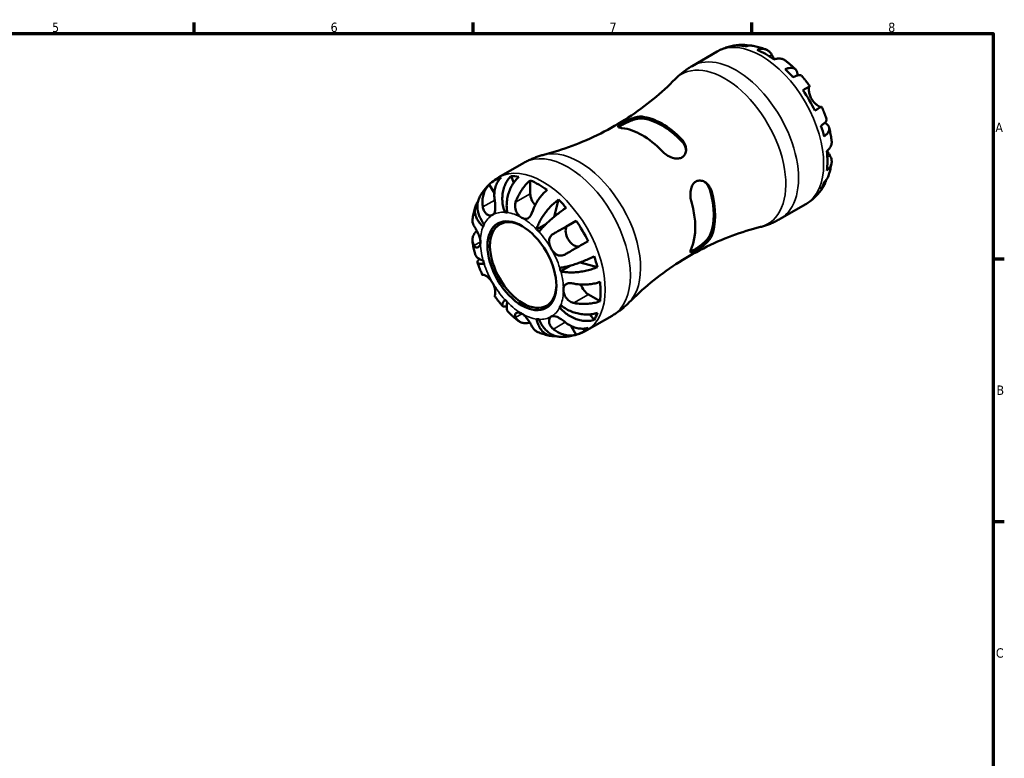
# Model space of a CAD drawing. Header units: millimetres. Extents: x -68 to 666, y 0 to 420.
# Tile 5 of 5: x 325 to 587, y 217 to 414. Entities that reach past the tile are written whole.
import ezdxf

# ---------------------------------------------------------------- set-up
doc = ezdxf.new("R2010")
doc.units = ezdxf.units.MM
for name, color, linetype, lineweight in [('Border (ISO)', 7, 'Continuous', 70), ('Visible (ISO)', 7, 'Continuous', 50), ('Visible Narrow (ISO)', 7, 'Continuous', 35)]:
    doc.layers.add(name, color=color, linetype=linetype, lineweight=lineweight)
doc.styles.add('Note Text (ISO)', font='tahoma.ttf')

# ---------------------------------------------------------------- blocks, each defined once
blk = doc.blocks.new('Borders Default Border')
at = {"layer": 'Border (ISO)'}
for p, q in [((371.25, 410), (371.25, 412.9)), ((445.5, 410), (445.5, 412.9)), ((519.75, 410), (519.75, 412.9)), ((584, 350), (586.9, 350)), ((584, 280), (586.9, 280))]:
    blk.add_line(p, q, dxfattribs=at)
at = {"layer": 'Border (ISO)', "flags": 128}
blk.add_lwpolyline([(10, 10), (10, 410), (584, 410), (584, 10), (10, 10)], dxfattribs=at)
at = {"layer": 'Border (ISO)', "color": 232, "true_color": 0xca0064, "char_height": 2.5, "attachment_point": 7, "style": 'Note Text (ISO)'}
for s, insert in [('5', (333.39, 410.35)), ('6', (407.58, 410.35)), ('7', (481.85, 410.4)), ('8', (556.06, 410.34)), ('A', (584.59, 383.75)), ('B', (584.89, 313.75)), ('C', (584.73, 243.71))]:
    blk.add_mtext(s, dxfattribs=dict(at, insert=insert))

msp = doc.modelspace()

# ---------------------------------------------------------------- linework, layer by layer
at = {"layer": 'Visible (ISO)'}
for p, q in [((503.836, 401.344), (510.527, 405.197)), ((452.367, 371.705), (459.058, 375.558)), ((451.181, 367.496), (449.842, 369.814)), ((456.34, 370.262), (455.649, 372.017)), ((460.754, 367.331), (460.754, 370.889)), ((467.078, 361.178), (468.252, 365.747)), ((527.291, 360.615), (533.981, 364.468)), ((453.974, 362.395), (454.557, 362.731)), ((462.425, 357.84), (465.024, 359.337)), ((470.793, 358.875), (472.97, 360.138)), ((478.621, 347.786), (474.052, 349.051)), ((468.864, 346.689), (471.514, 348.215)), ((479.334, 338.706), (476.257, 340.479)), ((468.593, 337.073), (469.178, 337.41)), ((475.822, 330.976), (482.513, 334.829)), ((477.767, 333.707), (476.586, 335.192)), ((472.97, 329.756), (471.619, 332.095))]:
    msp.add_line(p, q, dxfattribs=at)
for centre, major_axis, start_param, end_param in [((523.368, 385.474), (-11.648, 20.227), 5.8247609, 5.9600789), ((523.368, 385.474), (-11.648, 20.227), 5.3643515, 5.6350902), ((523.368, 385.474), (-11.648, 20.227), 5.0393628, 5.1746808), ((523.368, 385.474), (-11.648, 20.227), 4.5789534, 4.849692), ((495.826, 369.613), (9.996, -17.359), 1.9743685, 2.7418879), ((495.826, 369.613), (-9.712, 16.865), 5.104116, 5.8953257), ((523.368, 385.474), (-11.648, 20.227), 4.2539646, 4.3892826), ((490.523, 366.559), (-9.996, 17.359), 5.1159611, 5.8834806), ((523.368, 385.474), (-11.648, 20.227), 3.7935552, 4.0642939), ((462.981, 350.699), (-11.648, 20.227), 6.1497497, 6.4204884), ((462.981, 350.699), (-11.648, 20.227), 5.8247609, 5.9600789), ((462.981, 350.699), (11.648, -20.227), 2.2227589, 2.4934975), ((523.368, 385.474), (11.648, -20.227), 0.3269738, 0.4622918), ((462.981, 366.049), (-1.572, 2.73), 0.7873319, 1.9174887), ((495.826, 369.613), (9.712, -16.865), 0.3917271, 1.1829367), ((495.826, 369.613), (9.996, -17.359), 0.4035721, 1.1710916), ((462.981, 350.699), (11.648, -20.227), 1.8977701, 2.0330881), ((490.523, 366.559), (-9.996, 17.359), 3.5451648, 4.3126843), ((458.526, 348.134), (-7.797, 13.54), 5.8604145, 5.9244254), ((458.859, 348.325), (6.238, -10.832), 2.3728165, 7.0519615), ((462.981, 350.699), (11.648, -20.227), 1.4373607, 1.7080994), ((458.526, 348.134), (-7.797, 13.54), 0.3626273, 0.4266383), ((458.526, 348.134), (7.797, -13.54), 1.9334237, 1.9974346), ((472.368, 356.147), (1.572, -2.73), 3.1435264, 6.218993), ((458.526, 348.134), (-7.797, 13.54), 1.1480255, 1.2120364), ((462.981, 350.699), (11.648, -20.227), 1.1123719, 1.24769), ((458.526, 348.134), (7.797, -13.54), 1.1480255, 1.2120364), ((462.981, 350.699), (11.648, -20.227), 0.6519625, 0.9227012), ((476.257, 343.054), (-1.572, 2.73), 1.2206938, 2.3581282), ((458.526, 348.134), (-7.797, 13.54), 1.9334237, 1.9974346), ((458.526, 348.134), (7.797, -13.54), 0.3626273, 0.4266383), ((458.526, 348.134), (7.797, -13.54), 5.8604145, 5.9244254), ((462.981, 350.699), (11.648, -20.227), 0.3269738, 0.4622918), ((462.981, 350.699), (11.648, -20.227), 6.1497497, 6.4204884)]:
    msp.add_ellipse(centre, major_axis=major_axis, ratio=0.5780931, start_param=start_param, end_param=end_param, dxfattribs=at)
msp.add_ellipse((458.526, 348.134), major_axis=(6.472, -11.24), ratio=0.5780931, dxfattribs=at)
for points, knots in [([(510.527, 405.197), (510.952, 405.442), (511.391, 405.663), (512.288, 406.053), (512.745, 406.222), (513.67, 406.508), (514.138, 406.626), (515.075, 406.809), (515.544, 406.875), (516.477, 406.961), (516.942, 406.98), (517.401, 406.978)], [5.49972085, 5.49972085, 5.49972085, 5.49972085, 5.56468082, 5.56468082, 5.62964079, 5.62964079, 5.69460075, 5.69460075, 5.75956072, 5.75956072, 5.82452068, 5.82452068, 5.82452068, 5.82452068]), ([(516.035, 406.792), (516.43, 406.903), (516.834, 406.962), (517.592, 406.988), (518.015, 406.955), (518.576, 406.835), (518.72, 406.797), (518.861, 406.754)], [0.1494024, 0.1494024, 0.1494024, 0.1494024, 0.29124982, 0.29124982, 0.43706507, 0.43706507, 0.48741206, 0.48741206, 0.48741206, 0.48741206]), ([(520.101, 406.723), (519.794, 406.779), (519.483, 406.797), (518.849, 406.767), (518.473, 406.705), (518.097, 406.592)], [4.26896333, 4.26896333, 4.26896333, 4.26896333, 4.39078357, 4.39078357, 4.53263099, 4.53263099, 4.53263099, 4.53263099]), ([(520.101, 406.724), (520.346, 406.679), (520.589, 406.629), (521.07, 406.519), (521.308, 406.459), (521.78, 406.33), (522.014, 406.26), (522.477, 406.113), (522.706, 406.035), (523.161, 405.87), (523.386, 405.783), (523.609, 405.693)], [5.95483615, 5.95483615, 5.95483615, 5.95483615, 5.99130939, 5.99130939, 6.02778262, 6.02778262, 6.06425586, 6.06425586, 6.10072909, 6.10072909, 6.13720233, 6.13720233, 6.13720233, 6.13720233]), ([(521.141, 405.664), (521.495, 405.784), (521.842, 405.856), (522.466, 405.916), (522.8, 405.904), (523.422, 405.779), (523.711, 405.665), (524.198, 405.379), (524.441, 405.18), (524.8, 404.761), (524.934, 404.562), (525.045, 404.354)], [0.14941001, 0.14941001, 0.14941001, 0.14941001, 0.29044502, 0.29044502, 0.43634177, 0.43634177, 0.58223851, 0.58223851, 0.72934673, 0.72934673, 0.83526259, 0.83526259, 0.83526259, 0.83526259]), ([(525.045, 404.354), (525.089, 404.273), (525.137, 404.185), (525.262, 403.958), (525.343, 403.812), (525.525, 403.496), (525.626, 403.326), (525.735, 403.148), (525.736, 403.146), (525.738, 403.144)], [-0.50816407, -0.50816407, -0.50816407, -0.50816407, -0.46460526, -0.46460526, -0.40154747, -0.40154747, -0.3356183, -0.3356183, -0.33490005, -0.33490005, -0.33490005, -0.33490005]), ([(499.333, 397.856), (499.592, 398.12), (499.86, 398.38), (500.414, 398.887), (500.699, 399.136), (501.287, 399.619), (501.589, 399.853), (502.208, 400.308), (502.525, 400.527), (503.171, 400.949), (503.501, 401.151), (503.836, 401.344)], [5.33930696, 5.33930696, 5.33930696, 5.33930696, 5.37138974, 5.37138974, 5.40347252, 5.40347252, 5.4355553, 5.4355553, 5.46763807, 5.46763807, 5.49972085, 5.49972085, 5.49972085, 5.49972085]), ([(528.661, 402.789), (528.578, 402.851), (528.493, 402.908), (528.166, 403.1), (527.877, 403.214), (527.255, 403.339), (526.921, 403.35), (526.297, 403.291), (525.95, 403.218), (525.595, 403.099)], [4.09438009, 4.09438009, 4.09438009, 4.09438009, 4.14542528, 4.14542528, 4.29132202, 4.29132202, 4.43721877, 4.43721877, 4.57825378, 4.57825378, 4.57825378, 4.57825378]), ([(528.661, 402.789), (528.853, 402.645), (529.042, 402.498), (529.418, 402.199), (529.604, 402.047), (529.972, 401.737), (530.154, 401.58), (530.515, 401.261), (530.693, 401.098), (531.047, 400.769), (531.221, 400.602), (531.394, 400.433)], [0.15181689, 0.15181689, 0.15181689, 0.15181689, 0.18846211, 0.18846211, 0.22510733, 0.22510733, 0.26175256, 0.26175256, 0.29839778, 0.29839778, 0.335043, 0.335043, 0.335043, 0.335043]), ([(528.639, 400.522), (528.977, 400.656), (529.299, 400.75), (529.86, 400.857), (530.15, 400.878), (530.668, 400.83), (530.897, 400.761), (531.261, 400.566), (531.43, 400.422), (531.69, 400.053), (531.782, 399.827), (531.882, 399.374), (531.904, 399.111), (531.892, 398.821)], [0.1494024, 0.1494024, 0.1494024, 0.1494024, 0.29124982, 0.29124982, 0.43706507, 0.43706507, 0.58288032, 0.58288032, 0.7290354, 0.7290354, 0.87519047, 0.87519047, 1.01101923, 1.01101923, 1.01101923, 1.01101923]), ([(532.964, 398.778), (532.911, 398.837), (532.837, 398.878), (532.63, 398.933), (532.464, 398.936), (532.053, 398.871), (531.808, 398.802), (531.313, 398.624), (531.02, 398.501), (530.7, 398.347)], [3.99241345, 3.99241345, 3.99241345, 3.99241345, 4.09915264, 4.09915264, 4.2449679, 4.2449679, 4.39078315, 4.39078315, 4.53263056, 4.53263056, 4.53263056, 4.53263056]), ([(532.964, 398.778), (533.122, 398.6), (533.278, 398.419), (533.586, 398.054), (533.738, 397.869), (534.038, 397.497), (534.186, 397.309), (534.479, 396.929), (534.624, 396.737), (534.909, 396.351), (535.049, 396.156), (535.188, 395.96)], [0.44977219, 0.44977219, 0.44977219, 0.44977219, 0.48560592, 0.48560592, 0.52143965, 0.52143965, 0.55727339, 0.55727339, 0.59310712, 0.59310712, 0.62894085, 0.62894085, 0.62894085, 0.62894085]), ([(499.333, 397.856), (497.549, 396.035), (495.595, 394.237), (491.397, 390.786), (489.152, 389.135), (484.453, 386.07), (481.998, 384.656), (476.988, 382.13), (474.433, 381.017), (469.342, 379.118), (466.806, 378.332), (464.335, 377.702)], [5.33930696, 5.33930696, 5.33930696, 5.33930696, 5.40347252, 5.40347252, 5.46763807, 5.46763807, 5.53180363, 5.53180363, 5.59596919, 5.59596919, 5.66013474, 5.66013474, 5.66013474, 5.66013474]), ([(533.357, 394.912), (533.66, 395.087), (533.929, 395.241), (534.369, 395.494), (534.579, 395.614), (534.905, 395.801), (535.023, 395.868), (535.163, 395.947), (535.199, 395.967), (535.175, 395.951), (535.14, 395.93), (535.085, 395.898)], [0.14941001, 0.14941001, 0.14941001, 0.14941001, 0.29044502, 0.29044502, 0.43634177, 0.43634177, 0.58223851, 0.58223851, 0.72934673, 0.72934673, 0.83526259, 0.83526259, 0.83526259, 0.83526259]), ([(535.085, 395.898), (535.065, 395.886), (535.046, 395.867), (535, 395.796), (534.975, 395.731), (534.935, 395.559), (534.921, 395.451), (534.904, 395.146), (534.909, 394.934), (534.969, 394.389), (535.036, 394.046), (535.263, 393.315), (535.427, 392.933), (535.635, 392.573)], [-0.50766593, -0.50766593, -0.50766593, -0.50766593, -0.46718991, -0.46718991, -0.40200215, -0.40200215, -0.33506637, -0.33506637, -0.24300458, -0.24300458, -0.12488859, -0.12488859, 0, 0, 0, 0]), ([(535.635, 392.573), (535.745, 392.382), (535.867, 392.198), (536.136, 391.84), (536.284, 391.667), (536.657, 391.28), (536.883, 391.085), (537.301, 390.775), (537.49, 390.66), (537.768, 390.519), (537.869, 390.478), (538.037, 390.428), (538.105, 390.418), (538.173, 390.422), (538.189, 390.425), (538.202, 390.428)], [0, 0, 0, 0, 0.06608139, 0.06608139, 0.13667451, 0.13667451, 0.23873403, 0.23873403, 0.33457773, 0.33457773, 0.40157847, 0.40157847, 0.46685307, 0.46685307, 0.48798723, 0.48798723, 0.48798723, 0.48798723]), ([(538.338, 390.504), (538.337, 390.504), (538.303, 390.485), (538.173, 390.412), (538.055, 390.345), (537.729, 390.158), (537.519, 390.038), (537.079, 389.785), (536.81, 389.631), (536.507, 389.456)], [4.02068324, 4.02068324, 4.02068324, 4.02068324, 4.14541915, 4.14541915, 4.2913159, 4.2913159, 4.43721264, 4.43721264, 4.57824766, 4.57824766, 4.57824766, 4.57824766]), ([(538.338, 390.504), (538.439, 390.286), (538.537, 390.066), (538.729, 389.626), (538.823, 389.405), (539.005, 388.962), (539.094, 388.739), (539.267, 388.293), (539.35, 388.069), (539.513, 387.62), (539.591, 387.394), (539.668, 387.168)], [0.94186985, 0.94186985, 0.94186985, 0.94186985, 0.97770401, 0.97770401, 1.01353817, 1.01353817, 1.04937233, 1.04937233, 1.08520649, 1.08520649, 1.12104066, 1.12104066, 1.12104066, 1.12104066]), ([(485.219, 384.799), (485.071, 384.815), (484.936, 384.834), (484.512, 384.913), (484.303, 384.986), (484.102, 385.165), (484.094, 385.268), (484.259, 385.506), (484.4, 385.631), (484.806, 385.917), (485.055, 386.07), (485.668, 386.414), (486.024, 386.598), (486.843, 386.987), (487.303, 387.184), (488.293, 387.546), (488.822, 387.699), (489.758, 387.866), (490.171, 387.891), (490.523, 387.853)], [-1.4162077, -1.4162077, -1.4162077, -1.4162077, -1.3481792, -1.3481792, -1.1764579, -1.1764579, -1.01804, -1.01804, -0.8874801, -0.8874801, -0.766414, -0.766414, -0.6380935, -0.6380935, -0.4897363, -0.4897363, -0.3144033, -0.3144033, -0.1537291, -0.1537291, -0.1537291, -0.1537291]), ([(484.297, 385.013), (484.33, 385.047), (484.369, 385.082), (484.601, 385.273), (484.884, 385.458), (485.219, 385.651), (485.555, 385.844), (485.973, 386.063), (486.866, 386.483), (487.342, 386.683), (488.268, 387.019), (488.784, 387.171), (489.737, 387.353), (490.175, 387.382), (490.523, 387.349)], [-0.17570167, -0.17570167, -0.17570167, -0.17570167, -0.14217724, -0.14217724, 0, 0, 0, 0.14217724, 0.14217724, 0.28435448, 0.28435448, 0.44442368, 0.44442368, 0.60449288, 0.60449288, 0.60449288, 0.60449288]), ([(538.154, 385.436), (538.448, 385.635), (538.702, 385.826), (539.105, 386.163), (539.288, 386.34), (539.551, 386.661), (539.632, 386.805), (539.69, 387.01), (539.692, 387.093), (539.667, 387.168)], [0.1494024, 0.1494024, 0.1494024, 0.1494024, 0.29124982, 0.29124982, 0.43706507, 0.43706507, 0.58288032, 0.58288032, 0.69008895, 0.69008895, 0.69008895, 0.69008895]), ([(539.154, 386.218), (539.42, 386.082), (539.643, 385.928), (539.988, 385.613), (540.137, 385.423), (540.326, 385.015), (540.365, 384.798), (540.35, 384.388), (540.295, 384.156), (540.076, 383.686), (539.912, 383.447), (539.537, 383.016), (539.295, 382.786), (539.008, 382.561)], [3.66745899, 3.66745899, 3.66745899, 3.66745899, 3.80684248, 3.80684248, 3.95299756, 3.95299756, 4.09915263, 4.09915263, 4.24496788, 4.24496788, 4.39078313, 4.39078313, 4.53263055, 4.53263055, 4.53263055, 4.53263055]), ([(540.316, 384.982), (540.376, 384.747), (540.434, 384.513), (540.542, 384.042), (540.593, 383.806), (540.69, 383.334), (540.735, 383.098), (540.819, 382.624), (540.858, 382.387), (540.93, 381.913), (540.962, 381.675), (540.992, 381.437)], [1.23573065, 1.23573065, 1.23573065, 1.23573065, 1.27236797, 1.27236797, 1.30900528, 1.30900528, 1.34564259, 1.34564259, 1.38227991, 1.38227991, 1.41891722, 1.41891722, 1.41891722, 1.41891722]), ([(501.129, 381.745), (501.278, 381.59), (501.413, 381.425), (501.837, 380.817), (502.046, 380.334), (502.247, 379.39), (502.255, 378.929), (502.09, 378.146), (501.949, 377.817), (501.543, 377.28), (501.294, 377.073), (500.681, 376.777), (500.325, 376.702), (499.506, 376.689), (499.046, 376.775), (498.056, 377.102), (497.526, 377.369), (496.59, 377.984), (496.178, 378.324), (495.826, 378.691)], [-1.4162077, -1.4162077, -1.4162077, -1.4162077, -1.3481792, -1.3481792, -1.1764579, -1.1764579, -1.01804, -1.01804, -0.8874801, -0.8874801, -0.766414, -0.766414, -0.6380935, -0.6380935, -0.4897363, -0.4897363, -0.3144033, -0.3144033, -0.1537291, -0.1537291, -0.1537291, -0.1537291]), ([(501.129, 381.242), (501.478, 380.873), (501.771, 380.424), (502.103, 379.592), (502.189, 379.222), (502.217, 378.868)], [0.57981116, 0.57981116, 0.57981116, 0.57981116, 0.73988036, 0.73988036, 0.86001682, 0.86001682, 0.86001682, 0.86001682]), ([(539.721, 378.631), (540.003, 378.878), (540.24, 379.141), (540.605, 379.65), (540.762, 379.943), (540.966, 380.543), (541.013, 380.849), (541.011, 381.229), (541.004, 381.332), (540.991, 381.437)], [0.14941001, 0.14941001, 0.14941001, 0.14941001, 0.29044502, 0.29044502, 0.43634177, 0.43634177, 0.58223851, 0.58223851, 0.63436131, 0.63436131, 0.63436131, 0.63436131]), ([(459.058, 375.558), (459.393, 375.751), (459.734, 375.935), (460.423, 376.282), (460.772, 376.446), (461.475, 376.753), (461.83, 376.897), (462.543, 377.163), (462.901, 377.285), (463.618, 377.509), (463.977, 377.611), (464.335, 377.702)], [5.49972085, 5.49972085, 5.49972085, 5.49972085, 5.53180363, 5.53180363, 5.56388641, 5.56388641, 5.59596919, 5.59596919, 5.62805197, 5.62805197, 5.66013474, 5.66013474, 5.66013474, 5.66013474]), ([(539.833, 378.732), (539.879, 378.647), (539.924, 378.565), (540.048, 378.344), (540.124, 378.21), (540.266, 377.968), (540.331, 377.859), (540.448, 377.666), (540.5, 377.581), (540.549, 377.502)], [0.33011512, 0.33011512, 0.33011512, 0.33011512, 0.36056434, 0.36056434, 0.41315921, 0.41315921, 0.46174689, 0.46174689, 0.50485698, 0.50485698, 0.50485698, 0.50485698]), ([(540.549, 377.502), (540.672, 377.302), (540.777, 377.088), (540.96, 376.569), (541.01, 376.26), (541.013, 375.698), (540.966, 375.392), (540.762, 374.793), (540.605, 374.499), (540.24, 373.99), (540.003, 373.727), (539.721, 373.481)], [3.89239507, 3.89239507, 3.89239507, 3.89239507, 3.99831093, 3.99831093, 4.14541915, 4.14541915, 4.2913159, 4.2913159, 4.43721264, 4.43721264, 4.57824766, 4.57824766, 4.57824766, 4.57824766]), ([(540.987, 375.607), (540.954, 375.369), (540.917, 375.131), (540.833, 374.655), (540.787, 374.418), (540.684, 373.943), (540.628, 373.706), (540.505, 373.232), (540.438, 372.996), (540.294, 372.525), (540.217, 372.29), (540.134, 372.056)], [1.71686566, 1.71686566, 1.71686566, 1.71686566, 1.75333143, 1.75333143, 1.78979721, 1.78979721, 1.82626299, 1.82626299, 1.86272876, 1.86272876, 1.89919454, 1.89919454, 1.89919454, 1.89919454]), ([(447.335, 366.581), (447.564, 366.986), (447.815, 367.383), (448.36, 368.159), (448.654, 368.537), (449.288, 369.265), (449.626, 369.616), (450.345, 370.282), (450.725, 370.597), (451.521, 371.185), (451.937, 371.457), (452.367, 371.705)], [5.17100793, 5.17100793, 5.17100793, 5.17100793, 5.23675052, 5.23675052, 5.3024931, 5.3024931, 5.36823568, 5.36823568, 5.43397827, 5.43397827, 5.49972085, 5.49972085, 5.49972085, 5.49972085]), ([(448.114, 363.796), (448.059, 364.149), (448.024, 364.517), (448, 365.388), (448.036, 365.886), (448.176, 366.767), (448.294, 367.23), (448.62, 368.101), (448.829, 368.508), (449.27, 369.186), (449.539, 369.52), (449.842, 369.814)], [3.89239507, 3.89239507, 3.89239507, 3.89239507, 3.99831093, 3.99831093, 4.14541915, 4.14541915, 4.2913159, 4.2913159, 4.43721264, 4.43721264, 4.57824766, 4.57824766, 4.57824766, 4.57824766]), ([(452.992, 371.642), (452.687, 371.346), (452.416, 371.009), (451.974, 370.327), (451.765, 369.918), (451.439, 369.043), (451.322, 368.577), (451.184, 367.696), (451.15, 367.199), (451.175, 366.335), (451.21, 365.972), (451.264, 365.624)], [0.14942955, 0.14942955, 0.14942955, 0.14942955, 0.29145476, 0.29145476, 0.43786333, 0.43786333, 0.58427191, 0.58427191, 0.73087765, 0.73087765, 0.83526212, 0.83526212, 0.83526212, 0.83526212]), ([(453.974, 362.395), (453.798, 362.84), (453.64, 363.347), (453.412, 364.384), (453.34, 364.916), (453.28, 365.89), (453.286, 366.422), (453.385, 367.467), (453.479, 367.98), (453.718, 368.888), (453.885, 369.366), (454.296, 370.262), (454.541, 370.679), (455.035, 371.375), (455.329, 371.717), (455.649, 372.017)], [3.5133937, 3.5133937, 3.5133937, 3.5133937, 3.6601181, 3.6601181, 3.8068425, 3.8068425, 3.9529976, 3.9529976, 4.0991526, 4.0991526, 4.2449679, 4.2449679, 4.3907831, 4.3907831, 4.5326305, 4.5326305, 4.5326305, 4.5326305]), ([(457.71, 371.817), (457.371, 371.519), (457.05, 371.179), (456.489, 370.491), (456.199, 370.077), (455.681, 369.192), (455.452, 368.72), (455.088, 367.824), (454.919, 367.318), (454.658, 366.289), (454.567, 365.765), (454.463, 364.807), (454.441, 364.284), (454.48, 363.265), (454.54, 362.768), (454.627, 362.331)], [0.1494024, 0.1494024, 0.1494024, 0.1494024, 0.2912498, 0.2912498, 0.4370651, 0.4370651, 0.5828803, 0.5828803, 0.7290354, 0.7290354, 0.8751905, 0.8751905, 1.0219149, 1.0219149, 1.1686392, 1.1686392, 1.1686392, 1.1686392]), ([(456.849, 365.083), (456.959, 365.415), (457.09, 365.762), (457.446, 366.589), (457.687, 367.066), (458.172, 367.913), (458.462, 368.362), (459.085, 369.208), (459.42, 369.605), (460.047, 370.269), (460.396, 370.598), (460.754, 370.889)], [3.89240184, 3.89240184, 3.89240184, 3.89240184, 3.99678632, 3.99678632, 4.14339205, 4.14339205, 4.28980063, 4.28980063, 4.43620921, 4.43620921, 4.57823442, 4.57823442, 4.57823442, 4.57823442]), ([(503.657, 365.127), (503.597, 365.334), (503.547, 365.547), (503.403, 366.318), (503.363, 366.9), (503.419, 367.993), (503.506, 368.509), (503.795, 369.364), (503.975, 369.716), (504.426, 370.279), (504.684, 370.491), (505.289, 370.783), (505.627, 370.847), (506.373, 370.817), (506.773, 370.697), (507.582, 370.264), (507.979, 369.921), (508.591, 369.117), (508.818, 368.67), (508.96, 368.181)], [-1.4162077, -1.4162077, -1.4162077, -1.4162077, -1.3481792, -1.3481792, -1.1764579, -1.1764579, -1.01804, -1.01804, -0.8874801, -0.8874801, -0.766414, -0.766414, -0.6380935, -0.6380935, -0.4897363, -0.4897363, -0.3144033, -0.3144033, -0.1537291, -0.1537291, -0.1537291, -0.1537291]), ([(507.005, 370.569), (507.3, 370.366), (507.581, 370.105), (508.137, 369.397), (508.379, 368.918), (508.525, 368.432)], [0.32342139, 0.32342139, 0.32342139, 0.32342139, 0.44442368, 0.44442368, 0.60449288, 0.60449288, 0.60449288, 0.60449288]), ([(539.544, 370.968), (539.509, 370.815), (539.468, 370.663), (539.288, 370.11), (539.105, 369.728), (538.702, 369.086), (538.448, 368.766), (538.154, 368.481)], [4.19148567, 4.19148567, 4.19148567, 4.19148567, 4.24496788, 4.24496788, 4.39078313, 4.39078313, 4.53263055, 4.53263055, 4.53263055, 4.53263055]), ([(539.008, 370.373), (539.295, 370.641), (539.537, 370.935), (539.884, 371.472), (540.027, 371.757), (540.134, 372.056)], [0.1494024, 0.1494024, 0.1494024, 0.1494024, 0.29124982, 0.29124982, 0.41559352, 0.41559352, 0.41559352, 0.41559352]), ([(465.208, 368.324), (464.853, 368.035), (464.507, 367.709), (463.882, 367.049), (463.549, 366.653), (462.926, 365.811), (462.638, 365.365), (462.151, 364.518), (461.908, 364.04), (461.549, 363.206), (461.415, 362.854), (461.304, 362.517)], [0.14941001, 0.14941001, 0.14941001, 0.14941001, 0.29044502, 0.29044502, 0.43634177, 0.43634177, 0.58223851, 0.58223851, 0.72934673, 0.72934673, 0.83526259, 0.83526259, 0.83526259, 0.83526259]), ([(539.014, 369.592), (538.785, 369.187), (538.534, 368.789), (537.989, 368.014), (537.695, 367.636), (537.061, 366.907), (536.723, 366.557), (536.004, 365.891), (535.624, 365.575), (534.828, 364.988), (534.412, 364.715), (533.981, 364.468)], [2.02941528, 2.02941528, 2.02941528, 2.02941528, 2.09515786, 2.09515786, 2.16090045, 2.16090045, 2.22664303, 2.22664303, 2.29238561, 2.29238561, 2.3581282, 2.3581282, 2.3581282, 2.3581282]), ([(448.189, 358.595), (447.854, 358.888), (447.522, 359.227), (446.952, 359.939), (446.715, 360.31), (446.361, 361.002), (446.212, 361.387), (446.023, 362.156), (445.984, 362.541), (445.999, 363.234), (446.054, 363.605), (446.273, 364.317), (446.437, 364.657), (446.681, 365.036), (446.741, 365.121), (446.805, 365.205)], [3.51339372, 3.51339372, 3.51339372, 3.51339372, 3.6601181, 3.6601181, 3.80684248, 3.80684248, 3.95299756, 3.95299756, 4.09915263, 4.09915263, 4.24496788, 4.24496788, 4.39078313, 4.39078313, 4.43245866, 4.43245866, 4.43245866, 4.43245866]), ([(447.335, 366.581), (447.177, 366.3), (447.036, 365.987), (446.798, 365.253), (446.717, 364.824), (446.65, 364.017), (446.658, 363.563), (446.78, 362.647), (446.894, 362.183), (447.18, 361.34), (447.379, 360.883), (447.87, 359.998), (448.161, 359.569), (448.459, 359.195)], [0.31864468, 0.31864468, 0.31864468, 0.31864468, 0.43706507, 0.43706507, 0.58288032, 0.58288032, 0.7290354, 0.7290354, 0.87519047, 0.87519047, 1.02191485, 1.02191485, 1.16863923, 1.16863923, 1.16863923, 1.16863923]), ([(451.264, 365.624), (451.284, 365.495), (451.303, 365.364), (451.349, 365.018), (451.374, 364.801), (451.414, 364.363), (451.428, 364.143), (451.445, 363.633), (451.439, 363.352), (451.38, 362.759), (451.313, 362.468), (451.085, 361.976), (450.922, 361.786), (450.714, 361.665)], [-0.50766593, -0.50766593, -0.50766593, -0.50766593, -0.46718991, -0.46718991, -0.40200215, -0.40200215, -0.33506637, -0.33506637, -0.24300458, -0.24300458, -0.12488859, -0.12488859, 0, 0, 0, 0]), ([(458.526, 360.908), (458.349, 361.01), (458.172, 361.136), (457.813, 361.446), (457.632, 361.634), (457.226, 362.152), (457.024, 362.503), (456.791, 363.141), (456.728, 363.407), (456.679, 363.852), (456.674, 364.026), (456.691, 364.36), (456.71, 364.519), (456.769, 364.814), (456.805, 364.95), (456.849, 365.083)], [0, 0, 0, 0, 0.07514839, 0.07514839, 0.15775683, 0.15775683, 0.27887104, 0.27887104, 0.36056434, 0.36056434, 0.41315921, 0.41315921, 0.46174689, 0.46174689, 0.50485698, 0.50485698, 0.50485698, 0.50485698]), ([(462.425, 357.84), (462.512, 358.177), (462.64, 358.565), (462.972, 359.37), (463.175, 359.788), (463.598, 360.561), (463.856, 360.988), (464.429, 361.836), (464.743, 362.258), (465.35, 363.013), (465.7, 363.416), (466.428, 364.182), (466.806, 364.546), (467.498, 365.161), (467.875, 365.47), (468.252, 365.747)], [3.5133942, 3.5133942, 3.5133942, 3.5133942, 3.6599759, 3.6599759, 3.8065576, 3.8065576, 3.952571, 3.952571, 4.0985843, 4.0985843, 4.244542, 4.244542, 4.3904997, 4.3904997, 4.5326255, 4.5326255, 4.5326255, 4.5326255]), ([(445.362, 360.566), (445.395, 360.804), (445.432, 361.042), (445.515, 361.517), (445.562, 361.755), (445.665, 362.23), (445.721, 362.467), (445.844, 362.94), (445.911, 363.177), (446.055, 363.648), (446.132, 363.883), (446.215, 364.117)], [4.85845831, 4.85845831, 4.85845831, 4.85845831, 4.89492409, 4.89492409, 4.93138986, 4.93138986, 4.96785564, 4.96785564, 5.00432142, 5.00432142, 5.04078719, 5.04078719, 5.04078719, 5.04078719]), ([(450.714, 361.665), (450.604, 361.601), (450.482, 361.558), (450.213, 361.511), (450.065, 361.511), (449.692, 361.574), (449.465, 361.664), (449.048, 361.941), (448.859, 362.12), (448.581, 362.491), (448.48, 362.661), (448.312, 363.024), (448.244, 363.215), (448.16, 363.54), (448.134, 363.667), (448.114, 363.796)], [0, 0, 0, 0, 0.06608139, 0.06608139, 0.13667451, 0.13667451, 0.23873403, 0.23873403, 0.33457773, 0.33457773, 0.40157847, 0.40157847, 0.46685307, 0.46685307, 0.50745344, 0.50745344, 0.50745344, 0.50745344]), ([(461.304, 362.517), (461.299, 362.505), (461.295, 362.492), (461.234, 362.31), (461.17, 362.146), (461.04, 361.856), (460.976, 361.728), (460.824, 361.464), (460.735, 361.332), (460.478, 361.016), (460.301, 360.863), (459.885, 360.641), (459.644, 360.594), (459.111, 360.638), (458.821, 360.738), (458.526, 360.908)], [-0.51072287, -0.51072287, -0.51072287, -0.51072287, -0.50653573, -0.50653573, -0.4498196, -0.4498196, -0.40070764, -0.40070764, -0.34173664, -0.34173664, -0.24159774, -0.24159774, -0.12498377, -0.12498377, 0, 0, 0, 0]), ([(470.313, 363.572), (469.919, 363.315), (469.515, 363.037), (468.756, 362.493), (468.334, 362.178), (467.499, 361.526), (467.087, 361.189), (466.354, 360.566), (465.965, 360.223), (465.231, 359.543), (464.886, 359.206), (464.299, 358.605), (464.002, 358.286), (463.48, 357.68), (463.254, 357.395), (463.079, 357.151)], [0.1494024, 0.1494024, 0.1494024, 0.1494024, 0.2912498, 0.2912498, 0.4370651, 0.4370651, 0.5828803, 0.5828803, 0.7290354, 0.7290354, 0.8751905, 0.8751905, 1.0219149, 1.0219149, 1.1686392, 1.1686392, 1.1686392, 1.1686392]), ([(445.363, 360.566), (445.345, 360.439), (445.337, 360.314), (445.339, 359.912), (445.389, 359.604), (445.572, 359.085), (445.676, 358.871), (445.8, 358.671)], [0.51983785, 0.51983785, 0.51983785, 0.51983785, 0.58223851, 0.58223851, 0.72934673, 0.72934673, 0.83526259, 0.83526259, 0.83526259, 0.83526259]), ([(466.889, 356.626), (467.167, 356.787), (467.469, 356.962), (468.211, 357.391), (468.661, 357.651), (469.494, 358.132), (469.955, 358.398), (470.873, 358.928), (471.331, 359.192), (472.139, 359.659), (472.563, 359.903), (472.97, 360.138)], [3.89239507, 3.89239507, 3.89239507, 3.89239507, 3.99831093, 3.99831093, 4.14541915, 4.14541915, 4.2913159, 4.2913159, 4.43721264, 4.43721264, 4.57824766, 4.57824766, 4.57824766, 4.57824766]), ([(527.291, 360.615), (526.956, 360.422), (526.615, 360.238), (525.926, 359.89), (525.577, 359.727), (524.874, 359.419), (524.519, 359.276), (523.806, 359.01), (523.448, 358.888), (522.731, 358.663), (522.372, 358.562), (522.014, 358.471)], [2.3581282, 2.3581282, 2.3581282, 2.3581282, 2.39021098, 2.39021098, 2.42229376, 2.42229376, 2.45437653, 2.45437653, 2.48645931, 2.48645931, 2.51854209, 2.51854209, 2.51854209, 2.51854209]), ([(445.8, 353.52), (445.676, 353.72), (445.572, 353.934), (445.389, 354.453), (445.339, 354.762), (445.336, 355.324), (445.382, 355.63), (445.587, 356.229), (445.744, 356.523), (446.085, 356.998), (446.283, 357.224), (446.516, 357.441)], [3.89239507, 3.89239507, 3.89239507, 3.89239507, 3.99831093, 3.99831093, 4.14541915, 4.14541915, 4.2913159, 4.2913159, 4.43721264, 4.43721264, 4.55920995, 4.55920995, 4.55920995, 4.55920995]), ([(445.8, 358.671), (445.849, 358.592), (445.901, 358.508), (446.035, 358.286), (446.12, 358.143), (446.302, 357.828), (446.399, 357.657), (446.635, 357.219), (446.774, 356.949), (447.065, 356.312), (447.208, 355.948), (447.418, 355.206), (447.478, 354.837), (447.478, 354.496)], [-0.50816407, -0.50816407, -0.50816407, -0.50816407, -0.46460526, -0.46460526, -0.40154747, -0.40154747, -0.3356183, -0.3356183, -0.24286964, -0.24286964, -0.12490659, -0.12490659, 0, 0, 0, 0]), ([(466.339, 352.668), (466.229, 352.858), (466.13, 353.055), (465.956, 353.469), (465.882, 353.685), (465.751, 354.212), (465.716, 354.519), (465.748, 355.089), (465.809, 355.349), (465.991, 355.757), (466.088, 355.913), (466.319, 356.195), (466.451, 356.321), (466.69, 356.503), (466.787, 356.567), (466.889, 356.626)], [0, 0, 0, 0, 0.06608139, 0.06608139, 0.13667451, 0.13667451, 0.23873403, 0.23873403, 0.33457773, 0.33457773, 0.40157847, 0.40157847, 0.46685307, 0.46685307, 0.50745344, 0.50745344, 0.50745344, 0.50745344]), ([(487.016, 338.317), (488.8, 340.137), (490.754, 341.936), (494.952, 345.386), (497.197, 347.038), (501.896, 350.103), (504.351, 351.516), (509.36, 354.043), (511.916, 355.155), (517.007, 357.054), (519.543, 357.841), (522.014, 358.471)], [2.19771431, 2.19771431, 2.19771431, 2.19771431, 2.26187986, 2.26187986, 2.32604542, 2.32604542, 2.39021098, 2.39021098, 2.45437653, 2.45437653, 2.51854209, 2.51854209, 2.51854209, 2.51854209]), ([(446.033, 351.191), (445.973, 351.425), (445.915, 351.66), (445.807, 352.131), (445.755, 352.366), (445.659, 352.839), (445.614, 353.075), (445.53, 353.548), (445.491, 353.785), (445.419, 354.26), (445.386, 354.498), (445.357, 354.736)], [4.37732331, 4.37732331, 4.37732331, 4.37732331, 4.41396062, 4.41396062, 4.45059793, 4.45059793, 4.48723525, 4.48723525, 4.52387256, 4.52387256, 4.56050988, 4.56050988, 4.56050988, 4.56050988]), ([(447.478, 354.496), (447.478, 354.317), (447.461, 354.147), (447.396, 353.823), (447.344, 353.671), (447.164, 353.308), (447.006, 353.142), (446.705, 352.995), (446.573, 352.976), (446.347, 353.017), (446.254, 353.057), (446.075, 353.179), (445.99, 353.261), (445.873, 353.41), (445.836, 353.463), (445.8, 353.52)], [-2.17667965, -2.17667965, -2.17667965, -2.17667965, -2.11086653, -2.11086653, -2.04055216, -2.04055216, -1.91738302, -1.91738302, -1.82942275, -1.82942275, -1.76558177, -1.76558177, -1.70117883, -1.70117883, -1.66961913, -1.66961913, -1.66961913, -1.66961913]), ([(476.12, 354.682), (475.713, 354.447), (475.289, 354.203), (474.481, 353.737), (474.023, 353.472), (473.105, 352.942), (472.644, 352.676), (471.811, 352.195), (471.361, 351.935), (470.619, 351.506), (470.317, 351.331), (470.039, 351.17)], [0.14941001, 0.14941001, 0.14941001, 0.14941001, 0.29044502, 0.29044502, 0.43634177, 0.43634177, 0.58223851, 0.58223851, 0.72934673, 0.72934673, 0.83526259, 0.83526259, 0.83526259, 0.83526259]), ([(508.96, 355.918), (508.9, 355.781), (508.825, 355.64), (508.51, 355.133), (508.196, 354.755), (507.478, 354.043), (507.082, 353.706), (506.321, 353.122), (505.965, 352.872), (505.296, 352.434), (504.992, 352.249), (504.428, 351.933), (504.185, 351.814), (503.764, 351.657), (503.608, 351.636), (503.395, 351.726), (503.362, 351.86), (503.427, 352.274), (503.515, 352.54), (503.657, 352.864)], [-1.4162077, -1.4162077, -1.4162077, -1.4162077, -1.3481792, -1.3481792, -1.1764579, -1.1764579, -1.01804, -1.01804, -0.8874801, -0.8874801, -0.766414, -0.766414, -0.6380935, -0.6380935, -0.4897363, -0.4897363, -0.3144033, -0.3144033, -0.1537291, -0.1537291, -0.1537291, -0.1537291]), ([(508.525, 356.169), (508.379, 355.85), (508.137, 355.485), (507.503, 354.749), (507.114, 354.377), (506.36, 353.742), (505.949, 353.43), (505.138, 352.867), (504.739, 352.615), (504.069, 352.229), (503.767, 352.077), (503.482, 351.973), (503.431, 351.957), (503.384, 351.944)], [0.57981258, 0.57981258, 0.57981258, 0.57981258, 0.73988178, 0.73988178, 0.89995098, 0.89995098, 1.04212822, 1.04212822, 1.18430546, 1.18430546, 1.3264827, 1.3264827, 1.36111567, 1.36111567, 1.36111567, 1.36111567]), ([(470.039, 351.17), (469.937, 351.111), (469.833, 351.059), (469.556, 350.943), (469.381, 350.891), (469.022, 350.832), (468.839, 350.825), (468.405, 350.869), (468.159, 350.941), (467.616, 351.206), (467.331, 351.423), (466.793, 351.974), (466.547, 352.307), (466.339, 352.668)], [-0.50766593, -0.50766593, -0.50766593, -0.50766593, -0.46718991, -0.46718991, -0.40200215, -0.40200215, -0.33506637, -0.33506637, -0.24300458, -0.24300458, -0.12488859, -0.12488859, 0, 0, 0, 0]), ([(446.033, 351.191), (446.054, 351.111), (446.082, 351.031), (446.212, 350.75), (446.361, 350.56), (446.715, 350.237), (446.952, 350.075), (447.522, 349.792), (447.854, 349.671), (448.189, 349.578)], [0.67339755, 0.67339755, 0.67339755, 0.67339755, 0.7290354, 0.7290354, 0.87519047, 0.87519047, 1.02191485, 1.02191485, 1.16863923, 1.16863923, 1.16863923, 1.16863923]), ([(448.459, 348.667), (448.161, 348.636), (447.87, 348.621), (447.379, 348.639), (447.18, 348.671), (446.894, 348.765), (446.78, 348.835), (446.658, 349.019), (446.65, 349.132), (446.717, 349.367), (446.798, 349.512), (447.004, 349.763), (447.094, 349.858), (447.195, 349.955)], [3.51339416, 3.51339416, 3.51339416, 3.51339416, 3.66011854, 3.66011854, 3.80684293, 3.80684293, 3.952998, 3.952998, 4.09915307, 4.09915307, 4.24496832, 4.24496832, 4.32708591, 4.32708591, 4.32708591, 4.32708591]), ([(448.011, 345.669), (447.91, 345.887), (447.812, 346.106), (447.619, 346.546), (447.526, 346.767), (447.343, 347.211), (447.255, 347.433), (447.082, 347.88), (446.998, 348.104), (446.836, 348.553), (446.757, 348.778), (446.681, 349.004)], [4.0834625, 4.0834625, 4.0834625, 4.0834625, 4.11929666, 4.11929666, 4.15513082, 4.15513082, 4.19096499, 4.19096499, 4.22679915, 4.22679915, 4.26263331, 4.26263331, 4.26263331, 4.26263331]), ([(468.593, 347.6), (468.891, 347.632), (469.251, 347.685), (470.035, 347.837), (470.459, 347.934), (471.273, 348.144), (471.736, 348.275), (472.692, 348.572), (473.183, 348.737), (474.089, 349.062), (474.587, 349.25), (475.569, 349.647), (476.053, 349.855), (476.904, 350.239), (477.347, 350.45), (477.767, 350.662)], [3.5133937, 3.5133937, 3.5133937, 3.5133937, 3.6601181, 3.6601181, 3.8068425, 3.8068425, 3.9529976, 3.9529976, 4.0991526, 4.0991526, 4.2449679, 4.2449679, 4.3907831, 4.3907831, 4.5326305, 4.5326305, 4.5326305, 4.5326305]), ([(478.621, 347.786), (478.193, 347.6), (477.736, 347.428), (476.857, 347.137), (476.353, 346.992), (475.326, 346.745), (474.802, 346.643), (473.844, 346.494), (473.322, 346.433), (472.301, 346.36), (471.803, 346.349), (470.922, 346.369), (470.459, 346.401), (469.598, 346.515), (469.198, 346.596), (468.864, 346.689)], [0.1494079, 0.1494079, 0.1494079, 0.1494079, 0.2915337, 0.2915337, 0.4374914, 0.4374914, 0.5834491, 0.5834491, 0.7294624, 0.7294624, 0.8754758, 0.8754758, 1.0220575, 1.0220575, 1.1686392, 1.1686392, 1.1686392, 1.1686392]), ([(448.147, 345.744), (448.132, 345.736), (448.118, 345.728), (448.036, 345.682), (448, 345.662), (448.024, 345.677), (448.059, 345.698), (448.114, 345.731)], [0.55692836, 0.55692836, 0.55692836, 0.55692836, 0.58223851, 0.58223851, 0.72934673, 0.72934673, 0.83526259, 0.83526259, 0.83526259, 0.83526259]), ([(448.114, 345.731), (448.134, 345.742), (448.16, 345.75), (448.244, 345.755), (448.312, 345.745), (448.48, 345.694), (448.581, 345.654), (448.853, 345.516), (449.033, 345.407), (449.474, 345.084), (449.738, 344.854), (450.257, 344.293), (450.506, 343.96), (450.714, 343.6)], [-0.50766593, -0.50766593, -0.50766593, -0.50766593, -0.46718991, -0.46718991, -0.40200215, -0.40200215, -0.33506637, -0.33506637, -0.24300458, -0.24300458, -0.12488859, -0.12488859, 0, 0, 0, 0]), ([(450.714, 343.6), (450.824, 343.409), (450.922, 343.212), (451.098, 342.799), (451.174, 342.584), (451.323, 342.068), (451.379, 341.773), (451.439, 341.256), (451.445, 341.034), (451.428, 340.722), (451.414, 340.614), (451.374, 340.441), (451.349, 340.377), (451.303, 340.306), (451.284, 340.287), (451.264, 340.275)], [0, 0, 0, 0, 0.06608139, 0.06608139, 0.13667451, 0.13667451, 0.23873403, 0.23873403, 0.33457773, 0.33457773, 0.40157847, 0.40157847, 0.46685307, 0.46685307, 0.50745344, 0.50745344, 0.50745344, 0.50745344]), ([(469.575, 341.771), (469.575, 341.951), (469.591, 342.12), (469.658, 342.445), (469.711, 342.598), (469.912, 342.972), (470.097, 343.155), (470.519, 343.372), (470.722, 343.431), (471.115, 343.486), (471.291, 343.494), (471.663, 343.483), (471.857, 343.464), (472.154, 343.419), (472.253, 343.401), (472.352, 343.381)], [-2.17667965, -2.17667965, -2.17667965, -2.17667965, -2.11086653, -2.11086653, -2.04055216, -2.04055216, -1.91738302, -1.91738302, -1.82942275, -1.82942275, -1.76558177, -1.76558177, -1.70117883, -1.70117883, -1.66961913, -1.66961913, -1.66961913, -1.66961913]), ([(472.352, 343.381), (472.699, 343.309), (473.071, 343.249), (473.972, 343.144), (474.508, 343.115), (475.484, 343.113), (476.016, 343.14), (477.056, 343.258), (477.566, 343.348), (478.45, 343.558), (478.906, 343.695), (479.334, 343.857)], [3.89239507, 3.89239507, 3.89239507, 3.89239507, 3.99831093, 3.99831093, 4.14541915, 4.14541915, 4.2913159, 4.2913159, 4.43721264, 4.43721264, 4.57824766, 4.57824766, 4.57824766, 4.57824766]), ([(472.352, 338.23), (472.216, 338.258), (472.08, 338.295), (471.754, 338.405), (471.567, 338.489), (471.199, 338.697), (471.021, 338.822), (470.622, 339.166), (470.418, 339.398), (470.025, 339.977), (469.861, 340.329), (469.632, 341.06), (469.575, 341.431), (469.575, 341.771)], [-0.50816407, -0.50816407, -0.50816407, -0.50816407, -0.46460526, -0.46460526, -0.40154747, -0.40154747, -0.3356183, -0.3356183, -0.24286964, -0.24286964, -0.12490659, -0.12490659, 0, 0, 0, 0]), ([(451.264, 340.275), (451.209, 340.242), (451.174, 340.221), (451.162, 340.214), (451.161, 340.213), (451.161, 340.213)], [3.8924012, 3.8924012, 3.8924012, 3.8924012, 3.99831706, 3.99831706, 4.02089936, 4.02089936, 4.02089936, 4.02089936]), ([(453.385, 337.394), (453.227, 337.573), (453.071, 337.754), (452.763, 338.119), (452.611, 338.304), (452.311, 338.676), (452.162, 338.864), (451.87, 339.244), (451.725, 339.435), (451.44, 339.822), (451.299, 340.016), (451.161, 340.213)], [3.59136484, 3.59136484, 3.59136484, 3.59136484, 3.62719857, 3.62719857, 3.66303231, 3.66303231, 3.69886604, 3.69886604, 3.73469977, 3.73469977, 3.77053351, 3.77053351, 3.77053351, 3.77053351]), ([(454.457, 337.352), (454.326, 337.315), (454.202, 337.286), (453.883, 337.236), (453.717, 337.24), (453.478, 337.303), (453.384, 337.369), (453.285, 337.569), (453.28, 337.704), (453.341, 338.001), (453.412, 338.191), (453.641, 338.627), (453.798, 338.873), (453.974, 339.116)], [0.3574434, 0.3574434, 0.3574434, 0.3574434, 0.43749139, 0.43749139, 0.58344911, 0.58344911, 0.72946245, 0.72946245, 0.87547578, 0.87547578, 1.02205752, 1.02205752, 1.16863925, 1.16863925, 1.16863925, 1.16863925]), ([(454.627, 338.427), (454.54, 338.09), (454.48, 337.741), (454.441, 337.104), (454.463, 336.816), (454.567, 336.345), (454.658, 336.12), (454.839, 335.864), (454.895, 335.799), (454.955, 335.74)], [3.51339372, 3.51339372, 3.51339372, 3.51339372, 3.6601181, 3.6601181, 3.80684248, 3.80684248, 3.95299756, 3.95299756, 4.00930474, 4.00930474, 4.00930474, 4.00930474]), ([(479.334, 338.706), (478.906, 338.544), (478.45, 338.408), (477.566, 338.198), (477.056, 338.107), (476.016, 337.989), (475.484, 337.963), (474.508, 337.964), (473.972, 337.993), (473.071, 338.098), (472.699, 338.159), (472.352, 338.23)], [0.14941001, 0.14941001, 0.14941001, 0.14941001, 0.29044502, 0.29044502, 0.43634177, 0.43634177, 0.58223851, 0.58223851, 0.72934673, 0.72934673, 0.83526259, 0.83526259, 0.83526259, 0.83526259]), ([(487.016, 338.317), (486.757, 338.053), (486.489, 337.793), (485.935, 337.285), (485.65, 337.037), (485.062, 336.554), (484.76, 336.319), (484.141, 335.865), (483.824, 335.646), (483.177, 335.224), (482.848, 335.022), (482.513, 334.829)], [2.19771431, 2.19771431, 2.19771431, 2.19771431, 2.22979709, 2.22979709, 2.26187986, 2.26187986, 2.29396264, 2.29396264, 2.32604542, 2.32604542, 2.3581282, 2.3581282, 2.3581282, 2.3581282]), ([(457.688, 333.384), (457.496, 333.528), (457.307, 333.675), (456.931, 333.974), (456.745, 334.126), (456.377, 334.435), (456.195, 334.593), (455.834, 334.912), (455.656, 335.074), (455.302, 335.403), (455.127, 335.57), (454.954, 335.74)], [3.29340955, 3.29340955, 3.29340955, 3.29340955, 3.33005477, 3.33005477, 3.36669999, 3.36669999, 3.40334521, 3.40334521, 3.43999043, 3.43999043, 3.47663565, 3.47663565, 3.47663565, 3.47663565]), ([(456.849, 334.384), (456.805, 334.465), (456.769, 334.546), (456.702, 334.74), (456.681, 334.851), (456.677, 335.064), (456.697, 335.165), (456.795, 335.382), (456.894, 335.485), (457.199, 335.647), (457.422, 335.684), (457.939, 335.629), (458.232, 335.529), (458.526, 335.36)], [-0.50816407, -0.50816407, -0.50816407, -0.50816407, -0.46460526, -0.46460526, -0.40154747, -0.40154747, -0.3356183, -0.3356183, -0.24286964, -0.24286964, -0.12490659, -0.12490659, 0, 0, 0, 0]), ([(477.767, 333.707), (477.347, 333.58), (476.904, 333.498), (476.053, 333.419), (475.569, 333.417), (474.587, 333.509), (474.089, 333.605), (473.183, 333.852), (472.692, 334.027), (471.736, 334.464), (471.273, 334.726), (470.459, 335.265), (470.035, 335.592), (469.251, 336.309), (468.891, 336.698), (468.593, 337.073)], [0.1494024, 0.1494024, 0.1494024, 0.1494024, 0.2912498, 0.2912498, 0.4370651, 0.4370651, 0.5828803, 0.5828803, 0.7290354, 0.7290354, 0.8751905, 0.8751905, 1.0219149, 1.0219149, 1.1686392, 1.1686392, 1.1686392, 1.1686392]), ([(468.864, 337.672), (469.199, 337.379), (469.598, 337.079), (470.461, 336.537), (470.924, 336.295), (471.806, 335.907), (472.305, 335.724), (473.327, 335.434), (473.85, 335.328), (474.807, 335.195), (475.331, 335.157), (476.357, 335.163), (476.86, 335.206), (477.738, 335.347), (478.193, 335.455), (478.621, 335.599)], [3.5133937, 3.5133937, 3.5133937, 3.5133937, 3.6601181, 3.6601181, 3.8068425, 3.8068425, 3.9529976, 3.9529976, 4.0991526, 4.0991526, 4.2449679, 4.2449679, 4.3907831, 4.3907831, 4.5326305, 4.5326305, 4.5326305, 4.5326305]), ([(460.611, 333.028), (460.304, 332.935), (460.006, 332.877), (459.42, 332.822), (459.085, 332.834), (458.462, 332.962), (458.172, 333.077), (457.687, 333.366), (457.446, 333.565), (457.09, 333.983), (456.959, 334.178), (456.849, 334.384)], [0.16834441, 0.16834441, 0.16834441, 0.16834441, 0.29145476, 0.29145476, 0.43786333, 0.43786333, 0.58427191, 0.58427191, 0.73087765, 0.73087765, 0.83526212, 0.83526212, 0.83526212, 0.83526212]), ([(458.526, 335.36), (458.681, 335.27), (458.836, 335.162), (459.151, 334.905), (459.309, 334.754), (459.733, 334.301), (459.984, 333.975), (460.381, 333.398), (460.534, 333.157), (460.777, 332.755), (460.872, 332.593), (461.048, 332.284), (461.129, 332.139), (461.238, 331.94), (461.272, 331.878), (461.304, 331.818)], [-2.17667965, -2.17667965, -2.17667965, -2.17667965, -2.11086653, -2.11086653, -2.04055216, -2.04055216, -1.91738302, -1.91738302, -1.82942275, -1.82942275, -1.76558177, -1.76558177, -1.70117883, -1.70117883, -1.66961913, -1.66961913, -1.66961913, -1.66961913]), ([(467.488, 329.418), (467.375, 329.404), (467.264, 329.394), (466.806, 329.373), (466.428, 329.403), (465.7, 329.571), (465.35, 329.711), (464.743, 330.047), (464.429, 330.275), (463.856, 330.824), (463.598, 331.146), (463.175, 331.8), (462.972, 332.193), (462.64, 333.042), (462.512, 333.5), (462.425, 333.936)], [0.24690543, 0.24690543, 0.24690543, 0.24690543, 0.29153367, 0.29153367, 0.43749139, 0.43749139, 0.58344911, 0.58344911, 0.72946245, 0.72946245, 0.87547578, 0.87547578, 1.02205752, 1.02205752, 1.16863925, 1.16863925, 1.16863925, 1.16863925]), ([(463.079, 333.873), (463.254, 333.428), (463.48, 332.961), (464.001, 332.093), (464.297, 331.691), (464.884, 331.022), (465.228, 330.691), (465.961, 330.126), (466.35, 329.891), (467.083, 329.543), (467.495, 329.397), (468.263, 329.233), (468.616, 329.197), (468.947, 329.195)], [3.51339416, 3.51339416, 3.51339416, 3.51339416, 3.6599759, 3.6599759, 3.80655763, 3.80655763, 3.95257096, 3.95257096, 4.0985843, 4.0985843, 4.24454202, 4.24454202, 4.36671548, 4.36671548, 4.36671548, 4.36671548]), ([(466.889, 331.277), (466.787, 331.359), (466.69, 331.445), (466.451, 331.68), (466.319, 331.835), (466.088, 332.163), (465.991, 332.335), (465.813, 332.753), (465.753, 332.996), (465.711, 333.531), (465.757, 333.809), (465.965, 334.29), (466.131, 334.481), (466.339, 334.602)], [-0.50766593, -0.50766593, -0.50766593, -0.50766593, -0.46718991, -0.46718991, -0.40200215, -0.40200215, -0.33506637, -0.33506637, -0.24300458, -0.24300458, -0.12488859, -0.12488859, 0, 0, 0, 0]), ([(466.339, 334.602), (466.449, 334.666), (466.57, 334.71), (466.841, 334.757), (466.991, 334.758), (467.382, 334.706), (467.629, 334.628), (468.139, 334.404), (468.394, 334.264), (468.838, 333.988), (469.021, 333.866), (469.381, 333.612), (469.556, 333.482), (469.832, 333.269), (469.937, 333.187), (470.039, 333.105)], [0, 0, 0, 0, 0.06608139, 0.06608139, 0.13667451, 0.13667451, 0.23873403, 0.23873403, 0.33457773, 0.33457773, 0.40157847, 0.40157847, 0.46685307, 0.46685307, 0.50745344, 0.50745344, 0.50745344, 0.50745344]), ([(470.039, 333.105), (470.313, 332.884), (470.611, 332.672), (471.347, 332.217), (471.794, 331.998), (472.627, 331.676), (473.089, 331.544), (474.011, 331.387), (474.47, 331.363), (475.283, 331.403), (475.71, 331.469), (476.12, 331.584)], [3.89240184, 3.89240184, 3.89240184, 3.89240184, 3.99678632, 3.99678632, 4.14339205, 4.14339205, 4.28980063, 4.28980063, 4.43620921, 4.43620921, 4.57823442, 4.57823442, 4.57823442, 4.57823442]), ([(461.304, 331.818), (461.415, 331.61), (461.549, 331.412), (461.908, 330.992), (462.151, 330.793), (462.502, 330.587), (462.618, 330.53), (462.741, 330.48)], [3.89239507, 3.89239507, 3.89239507, 3.89239507, 3.99831093, 3.99831093, 4.14541915, 4.14541915, 4.20968581, 4.20968581, 4.20968581, 4.20968581]), ([(466.248, 329.449), (466.003, 329.494), (465.76, 329.544), (465.279, 329.653), (465.041, 329.713), (464.569, 329.843), (464.335, 329.912), (463.872, 330.06), (463.643, 330.138), (463.188, 330.303), (462.963, 330.389), (462.74, 330.48)], [2.8132435, 2.8132435, 2.8132435, 2.8132435, 2.84971674, 2.84971674, 2.88618997, 2.88618997, 2.9226632, 2.9226632, 2.95913644, 2.95913644, 2.99560967, 2.99560967, 2.99560967, 2.99560967]), ([(472.97, 329.756), (472.563, 329.641), (472.139, 329.576), (471.331, 329.535), (470.873, 329.558), (469.955, 329.712), (469.494, 329.843), (468.661, 330.162), (468.211, 330.381), (467.469, 330.838), (467.167, 331.053), (466.889, 331.277)], [0.14941001, 0.14941001, 0.14941001, 0.14941001, 0.29044502, 0.29044502, 0.43634177, 0.43634177, 0.58223851, 0.58223851, 0.72934673, 0.72934673, 0.83526259, 0.83526259, 0.83526259, 0.83526259]), ([(475.822, 330.976), (475.397, 330.731), (474.958, 330.51), (474.061, 330.12), (473.604, 329.951), (472.678, 329.664), (472.211, 329.547), (471.274, 329.364), (470.805, 329.297), (469.872, 329.212), (469.407, 329.192), (468.947, 329.195)], [2.3581282, 2.3581282, 2.3581282, 2.3581282, 2.42308817, 2.42308817, 2.48804813, 2.48804813, 2.5530081, 2.5530081, 2.61796806, 2.61796806, 2.68292803, 2.68292803, 2.68292803, 2.68292803])]:
    msp.add_open_spline(points, degree=3, knots=knots, dxfattribs=at)
at = {"layer": 'Visible Narrow (ISO)'}
for p, q in [((525.045, 404.354), (524.352, 403.955)), ((535.085, 395.898), (533.361, 394.905)), ((490.523, 387.349), (490.523, 387.853)), ((501.129, 381.745), (501.129, 381.242)), ((540.549, 377.502), (539.844, 377.096)), ((456.849, 365.083), (460.754, 367.331)), ((508.525, 368.432), (508.96, 368.181)), ((448.114, 363.796), (451.266, 365.611)), ((466.889, 356.626), (470.793, 358.875)), ((445.8, 353.52), (447.478, 354.486)), ((508.96, 355.918), (508.525, 356.169)), ((472.352, 338.23), (476.257, 340.479)), ((456.849, 334.384), (458.535, 335.355)), ((466.889, 331.277), (470.049, 333.097))]:
    msp.add_line(p, q, dxfattribs=at)
for centre, major_axis, start_param, end_param in [((522.254, 384.832), (-11.727, 20.365), 3.1415927, 6.2831853), ((515.563, 380.979), (11.727, -20.365), 0, 3.1415927), ((512.515, 379.224), (-11.488, 19.949), 2.9811788, 6.4435992), ((470.785, 355.193), (-11.727, 20.365), 3.1415927, 6.2831853), ((473.833, 356.949), (11.488, -19.949), 0.1604139, 2.9811788), ((464.095, 351.34), (-11.727, 20.365), 3.1415927, 6.2831853), ((458.526, 348.134), (-7.797, 13.54), 5.9244254, 6.285119), ((458.526, 348.134), (7.797, -13.54), 2.3581282, 2.7188218), ((458.526, 348.134), (-7.797, 13.54), 0.0019337, 0.3626273), ((458.526, 348.134), (7.797, -13.54), 1.9974346, 2.3581282), ((458.526, 348.134), (-7.797, 13.54), 0.4266383, 0.7873319), ((458.526, 348.134), (7.797, -13.54), 1.57273, 1.9334237), ((458.526, 348.134), (-7.797, 13.54), 0.7873319, 1.1480255), ((458.526, 348.134), (7.797, -13.54), 1.2120364, 1.57273), ((458.526, 348.134), (-7.797, 13.54), 1.2120364, 1.57273), ((458.526, 348.134), (7.797, -13.54), 0.7873319, 1.1480255), ((458.526, 348.134), (-7.797, 13.54), 1.57273, 1.9334237), ((458.526, 348.134), (7.797, -13.54), 0.4266383, 0.7873319), ((458.526, 348.134), (-7.797, 13.54), 1.9974346, 2.3581282), ((458.526, 348.134), (7.797, -13.54), 0.0019337, 0.3626273), ((458.526, 348.134), (-7.797, 13.54), 2.3581282, 2.7188218), ((458.526, 348.134), (7.797, -13.54), 5.9244254, 6.285119)]:
    msp.add_ellipse(centre, major_axis=major_axis, ratio=0.5780931, start_param=start_param, end_param=end_param, dxfattribs=at)

# ---------------------------------------------------------------- block references
msp.add_blockref('Borders Default Border', (0, 0))

doc.saveas('drawing.dxf')
